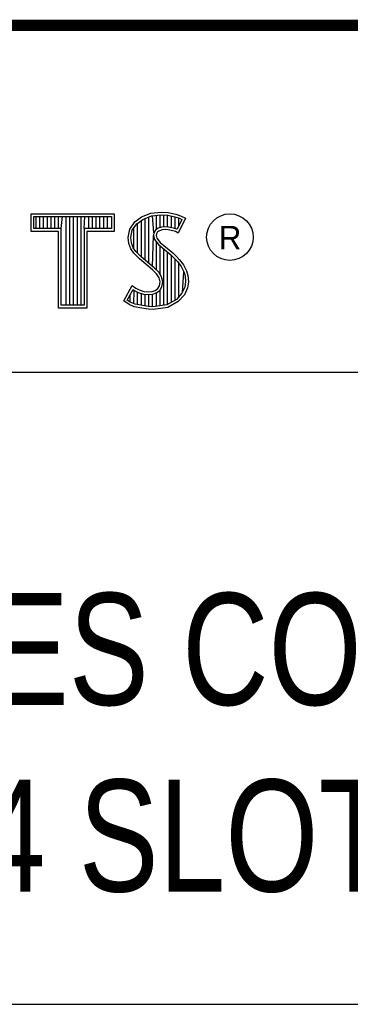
# Model space of a CAD drawing. Header units: inches. Extents: x 0 to 34, y 0 to 22.
# Tile 72 of 75: x 30.452 to 31.043, y 1.25 to 3.01. Entities that reach past the tile are written whole.
import ezdxf

# ---------------------------------------------------------------- set-up
doc = ezdxf.new("R2010")
doc.units = ezdxf.units.IN
doc.header["$LTSCALE"] = 1.87
doc.header["$MEASUREMENT"] = 0
doc.layers.get('0').update_dxf_attribs({"linetype": 'CONTINUOUS'})
doc.styles.get("Standard").update_dxf_attribs({"font": 'txt', "width": 0.8})

msp = doc.modelspace()

# ---------------------------------------------------------------- linework, layer by layer
at = {"color": 2, "linetype": 'CONTINUOUS'}
for p, q in [((28.3793, 3.0003), (33.5093, 3.0003)), ((30.4728, 2.6631), (30.6211, 2.6631)), ((30.4728, 2.6317), (30.4728, 2.6631)), ((30.4776, 2.6583), (30.6162, 2.6583)), ((30.4776, 2.6366), (30.4776, 2.6583)), ((30.4815, 2.6366), (30.4815, 2.6583)), ((30.4882, 2.6366), (30.4882, 2.6583)), ((30.495, 2.6366), (30.495, 2.6583)), ((30.5017, 2.6366), (30.5017, 2.6583)), ((30.5084, 2.6366), (30.5084, 2.6583)), ((30.5151, 2.6366), (30.5151, 2.6583)), ((30.5218, 2.6366), (30.5218, 2.6583)), ((30.5263, 2.6366), (30.5285, 2.6583)), ((30.5352, 2.4996), (30.5352, 2.6583)), ((30.5419, 2.4996), (30.5419, 2.6583)), ((30.5486, 2.4996), (30.5486, 2.6583)), ((30.5554, 2.4996), (30.5554, 2.6583)), ((30.5621, 2.4996), (30.5621, 2.6583)), ((30.5676, 2.6366), (30.5688, 2.6583)), ((30.5755, 2.6366), (30.5755, 2.6583)), ((30.5822, 2.6366), (30.5822, 2.6583)), ((30.5889, 2.6366), (30.5889, 2.6583)), ((30.5956, 2.6366), (30.5956, 2.6583)), ((30.6023, 2.6366), (30.6023, 2.6583)), ((30.609, 2.6366), (30.609, 2.6583)), ((30.6162, 2.6583), (30.6162, 2.6366)), ((30.6211, 2.6631), (30.6211, 2.6317)), ((30.6577, 2.6488), (30.6695, 2.6575)), ((30.6695, 2.6575), (30.6863, 2.6642)), ((30.6719, 2.6532), (30.6875, 2.6594)), ((30.6829, 2.5748), (30.6829, 2.6576)), ((30.6863, 2.6642), (30.7049, 2.6662)), ((30.6875, 2.6594), (30.705, 2.6613)), ((30.6917, 2.629), (30.6896, 2.6596)), ((30.6963, 2.635), (30.6963, 2.6604)), ((30.703, 2.6384), (30.703, 2.6611)), ((30.7049, 2.6662), (30.7173, 2.6653)), ((30.705, 2.6613), (30.7166, 2.6605)), ((30.7097, 2.6396), (30.7097, 2.661)), ((30.7164, 2.6396), (30.7164, 2.6605)), ((30.7166, 2.6605), (30.7296, 2.6577)), ((30.7173, 2.6653), (30.7309, 2.6624)), ((30.7231, 2.6385), (30.7231, 2.6591)), ((30.7296, 2.6577), (30.7375, 2.655)), ((30.7299, 2.6368), (30.7299, 2.6576)), ((30.7309, 2.6624), (30.7393, 2.6595)), ((30.7393, 2.6595), (30.7486, 2.6552)), ((30.6487, 2.6355), (30.6577, 2.6488)), ((30.6533, 2.6336), (30.6612, 2.6454)), ((30.6612, 2.6454), (30.6719, 2.6532)), ((30.6627, 2.5927), (30.6627, 2.6465)), ((30.6695, 2.586), (30.6695, 2.6514)), ((30.6762, 2.5804), (30.6762, 2.6549)), ((30.7117, 2.6398), (30.7056, 2.6392)), ((30.7179, 2.6395), (30.7117, 2.6398)), ((30.742, 2.6529), (30.7333, 2.6355)), ((30.7486, 2.6552), (30.7353, 2.6286)), ((30.7366, 2.642), (30.7366, 2.6553)), ((30.7375, 2.655), (30.742, 2.6529)), ((30.5214, 2.6317), (30.4728, 2.6317)), ((30.5263, 2.6366), (30.4776, 2.6366)), ((30.5214, 2.4947), (30.5214, 2.6317)), ((30.5263, 2.4996), (30.5263, 2.6366)), ((30.6162, 2.6366), (30.5676, 2.6366)), ((30.5676, 2.6366), (30.5676, 2.4996)), ((30.6211, 2.6317), (30.5724, 2.6317)), ((30.5724, 2.6317), (30.5724, 2.4947)), ((30.6458, 2.621), (30.6487, 2.6355)), ((30.6507, 2.6208), (30.6533, 2.6336)), ((30.656, 2.5999), (30.656, 2.6377)), ((30.6896, 2.5692), (30.6912, 2.6242)), ((30.6917, 2.629), (30.6912, 2.6242)), ((30.6912, 2.6242), (30.6928, 2.6171)), ((30.6949, 2.634), (30.6917, 2.629)), ((30.6995, 2.6373), (30.6949, 2.634)), ((30.6965, 2.6274), (30.6962, 2.6245)), ((30.6962, 2.6245), (30.6973, 2.6193)), ((30.6985, 2.6306), (30.6965, 2.6274)), ((30.7017, 2.6329), (30.6985, 2.6306)), ((30.7056, 2.6392), (30.6995, 2.6373)), ((30.7066, 2.6344), (30.7017, 2.6329)), ((30.7118, 2.6349), (30.7066, 2.6344)), ((30.7173, 2.6346), (30.7118, 2.6349)), ((30.726, 2.6329), (30.7173, 2.6346)), ((30.7272, 2.6376), (30.7179, 2.6395)), ((30.7306, 2.6315), (30.726, 2.6329)), ((30.7327, 2.6359), (30.7272, 2.6376)), ((30.7353, 2.6286), (30.7306, 2.6315)), ((30.7333, 2.6355), (30.7327, 2.6359)), ((30.6469, 2.61), (30.6458, 2.621)), ((30.6507, 2.6002), (30.6469, 2.61)), ((30.6517, 2.6112), (30.6507, 2.6208)), ((30.6551, 2.6025), (30.6517, 2.6112)), ((30.6928, 2.6171), (30.6999, 2.6083)), ((30.6963, 2.563), (30.6963, 2.6128)), ((30.6973, 2.6193), (30.7034, 2.6118)), ((30.6999, 2.6083), (30.7224, 2.5896)), ((30.703, 2.5548), (30.703, 2.6058)), ((30.7034, 2.6118), (30.7257, 2.5932)), ((30.6559, 2.5927), (30.6507, 2.6002)), ((30.6597, 2.5958), (30.6551, 2.6025)), ((30.6661, 2.5825), (30.6559, 2.5927)), ((30.6637, 2.5918), (30.6597, 2.5958)), ((30.6694, 2.5861), (30.6637, 2.5918)), ((30.7097, 2.4997), (30.7097, 2.6002)), ((30.7164, 2.5006), (30.7164, 2.5946)), ((30.7224, 2.5896), (30.7283, 2.5837)), ((30.7231, 2.5049), (30.7231, 2.5889)), ((30.7257, 2.5932), (30.7318, 2.5872)), ((30.7318, 2.5872), (30.7379, 2.5808)), ((30.6892, 2.5631), (30.6661, 2.5825)), ((30.6925, 2.5667), (30.6694, 2.5861)), ((30.7283, 2.5837), (30.7342, 2.5776)), ((30.7299, 2.5074), (30.7299, 2.5821)), ((30.7342, 2.5776), (30.7407, 2.5692)), ((30.7366, 2.5148), (30.7366, 2.5745)), ((30.7379, 2.5808), (30.7448, 2.5718)), ((30.7407, 2.5692), (30.7455, 2.5596)), ((30.7448, 2.5718), (30.7501, 2.5614)), ((30.6968, 2.5556), (30.6892, 2.5631)), ((30.7006, 2.5587), (30.6925, 2.5667)), ((30.7011, 2.5487), (30.6968, 2.5556)), ((30.7056, 2.5506), (30.7006, 2.5587)), ((30.7433, 2.5222), (30.7455, 2.5596)), ((30.7455, 2.5596), (30.7478, 2.5521)), ((30.7478, 2.5521), (30.7486, 2.5419)), ((30.7501, 2.5614), (30.7527, 2.553)), ((30.7527, 2.553), (30.7535, 2.5417)), ((30.638, 2.5073), (30.653, 2.535)), ((30.653, 2.535), (30.6594, 2.5304)), ((30.6988, 2.5295), (30.7017, 2.5342)), ((30.7031, 2.5414), (30.7011, 2.5487)), ((30.7017, 2.5342), (30.7031, 2.5414)), ((30.7081, 2.5416), (30.7056, 2.5506)), ((30.7063, 2.5323), (30.7081, 2.5416)), ((30.7486, 2.5419), (30.7471, 2.5321)), ((30.7535, 2.5417), (30.7518, 2.5307)), ((30.6444, 2.5088), (30.6547, 2.5278)), ((30.6493, 2.5054), (30.6493, 2.518)), ((30.6547, 2.5278), (30.6569, 2.5262)), ((30.656, 2.5023), (30.6569, 2.5262)), ((30.6569, 2.5262), (30.6639, 2.5227)), ((30.6594, 2.5304), (30.6658, 2.5272)), ((30.6627, 2.5008), (30.6627, 2.5231)), ((30.6639, 2.5227), (30.6731, 2.5196)), ((30.6658, 2.5272), (30.6742, 2.5243)), ((30.6695, 2.4993), (30.6695, 2.5208)), ((30.6731, 2.5196), (30.6816, 2.5186)), ((30.6742, 2.5243), (30.6817, 2.5235)), ((30.6762, 2.4983), (30.6762, 2.5192)), ((30.6816, 2.5186), (30.6898, 2.5192)), ((30.6817, 2.5235), (30.6887, 2.524)), ((30.6829, 2.4973), (30.6829, 2.5184)), ((30.6887, 2.524), (30.6939, 2.5261)), ((30.6896, 2.497), (30.6896, 2.5192)), ((30.6898, 2.5192), (30.6962, 2.5217)), ((30.6939, 2.5261), (30.6988, 2.5295)), ((30.6962, 2.5217), (30.7024, 2.5261)), ((30.6963, 2.4979), (30.6963, 2.5218)), ((30.7024, 2.5261), (30.7063, 2.5323)), ((30.703, 2.4988), (30.703, 2.5266)), ((30.7421, 2.521), (30.7322, 2.51)), ((30.7463, 2.5183), (30.7353, 2.5061)), ((30.7471, 2.5321), (30.7421, 2.521)), ((30.7518, 2.5307), (30.7463, 2.5183)), ((30.5676, 2.4996), (30.5263, 2.4996)), ((30.6475, 2.5009), (30.638, 2.5073)), ((30.6498, 2.5052), (30.6444, 2.5088)), ((30.6568, 2.4971), (30.6475, 2.5009)), ((30.6582, 2.5018), (30.6498, 2.5052)), ((30.6713, 2.499), (30.6582, 2.5018)), ((30.6824, 2.4974), (30.6713, 2.499)), ((30.7152, 2.5004), (30.6902, 2.4971)), ((30.7322, 2.51), (30.7152, 2.5004)), ((30.7353, 2.5061), (30.7167, 2.4957)), ((30.5724, 2.4947), (30.5214, 2.4947)), ((30.6704, 2.4942), (30.6568, 2.4971)), ((30.682, 2.4925), (30.6704, 2.4942)), ((30.6904, 2.4922), (30.682, 2.4925)), ((30.6902, 2.4971), (30.6824, 2.4974)), ((30.7167, 2.4957), (30.6904, 2.4922)), ((28.7231, 2.38), (33.5, 2.38)), ((28.3793, 1.2503), (33.5093, 1.2503))]:
    msp.add_line(p, q, dxfattribs=at)
at = {"color": 7, "linetype": 'CONTINUOUS', "const_width": 0.02}
msp.add_lwpolyline([(25.58, 3), (33.5, 3)], dxfattribs=at)
at = {"color": 2, "linetype": 'CONTINUOUS'}
msp.add_circle((30.8277, 2.6214), 0.0416, dxfattribs=at)

# ---------------------------------------------------------------- texts
msp.add_text('R', height=0.042, dxfattribs=at).set_placement((30.8076, 2.5994))
at = {"color": 7, "linetype": 'CONTINUOUS', "insert": (30.9443, 1.9853), "char_height": 0.2, "width": 3.04, "attachment_point": 2}
msp.add_mtext('C SERIES CONTROLLER\\PWITH 4 SLOT CHASSIS', dxfattribs=at)

doc.saveas('drawing.dxf')
